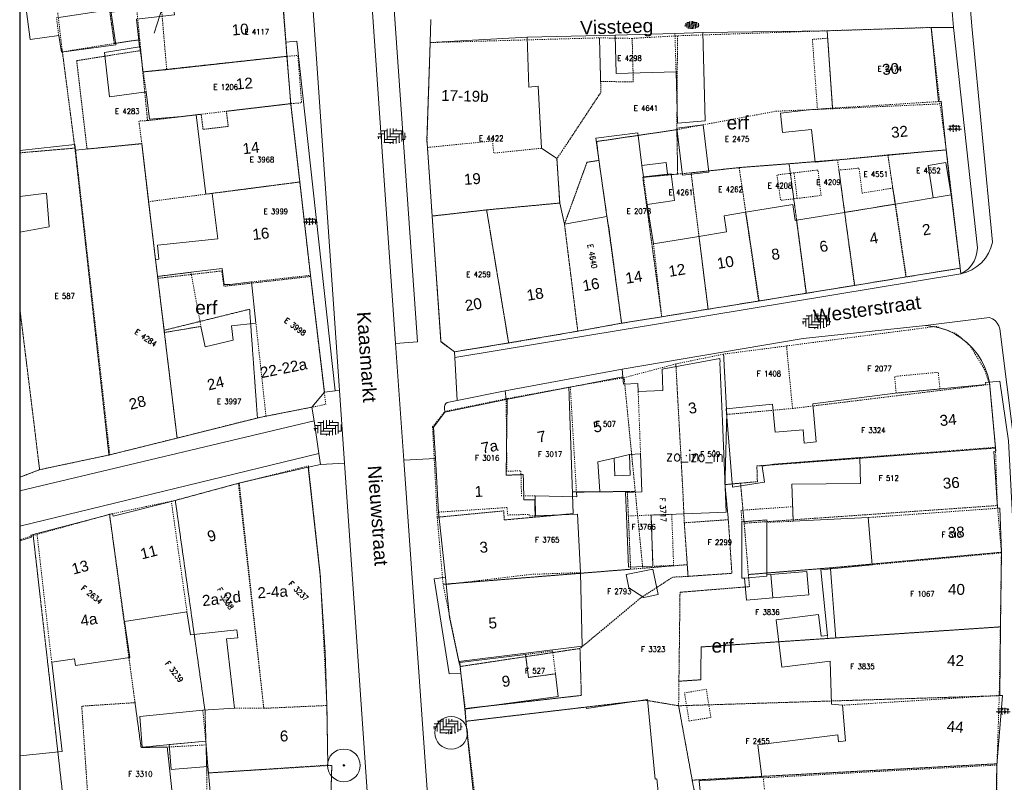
# Model space of a CAD drawing. Header units: metres. Extents: x 148648 to 148948, y 523974 to 524405.
# Tile 5 of 24: x 148648 to 148738, y 524101 to 524171. Entities that reach past the tile are written whole.
import ezdxf
from ezdxf.enums import TextEntityAlignment as Align

# ---------------------------------------------------------------- set-up
doc = ezdxf.new("R2010")
doc.units = ezdxf.units.M
doc.header["$LTSCALE"] = 0.001
doc.header["$MEASUREMENT"] = 0
doc.linetypes.add('DGN Style 2', pattern=[9.752608, 5.851565, -3.901043])
for name, color, linetype, lineweight in [('B-WE-GR-BOOM-S-1000', 102, 'Continuous', 0), ('B-WE-IE-MEUBILAIR_WEGMEUBILAIR-S-1000', 7, 'Continuous', 13), ('B-WE-OG-TOPOGRAFIE-A-1000', 7, 'Continuous', 0), ('B-WE-OG-TOPOGRAFIE-GV', 252, 'DGN Style 2', 0), ('B-WE-OG-TOPOGRAFIE-SV', 252, 'Continuous', 0), ('B-WE-OG-TOPOGRAFIE_BEBOUWING_BIJGEBOUW-GV', 1, 'Continuous', 13), ('B-WE-OG-TOPOGRAFIE_BEBOUWING_GEBOUW-GV', 1, 'Continuous', 13), ('B-WE-OG-TOPOGRAFIE_BEBOUWING_HOOFDGEBOUW-GV', 1, 'Continuous', 13), ('B-WE-OG-TOPOGRAFIE_BEBOUWING_LUIFEL-GV', 20, 'DGN Style 2', 0), ('B-WE-OG-TOPOGRAFIE_BEBOUWING_OVERIG-GV', 41, 'Continuous', 0), ('B-WE-OG-TOPOGRAFIE_BEBOUWING_TUSSENMUUR-GV', 1, 'DGN Style 2', 0), ('B-WE-OG-TOPOGRAFIE_HUISNUMMER-A-1000', 7, 'Continuous', 0), ('B-WE-OG-TOPOGRAFIE_STRAATNAAM-A-1000', 7, 'Continuous', 0), ('B-WE-VH-VERHARDING_SIERBESTRATING-GV', 7, 'Continuous', 0), ('B-WE-VH-VERHARDING_SIERBESTRATING-SV', 252, 'Continuous', 0), ('B-WE-VH-VERHARDING_STRAATBAKSTEEN-GV', 252, 'Continuous', 0), ('B-WE-VH-VERHARDING_STRAATBAKSTEEN-SV', 252, 'Continuous', 0), ('BRK_BIJPIJLING_274', 7, 'Continuous', 0), ('BRK_NUMMER_274', 7, 'Continuous', 0), ('BRK_PERCEEL_274', 4, 'Continuous', 0), ('kader_binnenrand', 7, 'Continuous', 30), ('plangrens de Moestuin', 6, 'Continuous', 30)]:
    doc.layers.add(name, color=color, linetype=linetype, lineweight=lineweight)
doc.styles.add('IMGEO_Nummeraanduiding_Huisnummer', font='Arial.ttf', dxfattribs={"height": 3.4})
doc.styles.add('IMGEO_OpenbareRuimte_Weg', font='Arial.ttf', dxfattribs={"height": 4.2})
doc.styles.add('Style-Arial', font='Arial.ttf')
doc.styles.add('Style-STANDARD', font='STANDARD.shx')

# ---------------------------------------------------------------- blocks, each defined once
blk = doc.blocks.new('*U3')
at = {"layer": 'B-WE-GR-BOOM-S-1000', "ltscale": 0.1}
h = blk.add_hatch(color=102, dxfattribs=at)
edge = h.paths.add_edge_path()
edge.add_arc((0, 0), 0.15, 0, 360)
at = {"layer": 'B-WE-GR-BOOM-S-1000', "ltscale": 0.1, "flags": 128}
blk.add_lwpolyline([(0.15, 0, 1), (-0.15, 0, 1)], format="xyb", close=True, dxfattribs=at)
blk = doc.blocks.new('IMGeo-Boom')
at = {"layer": 'B-WE-GR-BOOM-S-1000'}
blk.add_circle((0, 0), 0.3, dxfattribs=at)
at = {"layer": 'B-WE-GR-BOOM-S-1000', "ltscale": 0.1}
blk.add_circle((0, 0), 0.015, dxfattribs=at)
at = {"layer": 'B-WE-GR-BOOM-S-1000', "ltscale": 0.1, "xscale": 0.1, "yscale": 0.1, "zscale": 0.1}
blk.add_blockref('*U3', (0, 0), dxfattribs=at)
blk = doc.blocks.new('IMGeo-Erf')
at = {"layer": 'B-WE-OG-TOPOGRAFIE-SV', "style": 'Style-Arial'}
blk.add_text('erf', height=0.25, dxfattribs=at).set_placement((-0.027, 0), align=Align.MIDDLE_CENTER)
blk = doc.blocks.new('IMGeo-Sierbestrating')
at = {"layer": 'B-WE-VH-VERHARDING_SIERBESTRATING-SV'}
for p, q in [((-0.171, 0.068), (-0.065, 0.068)), ((-0.156, -0.023), (-0.124, 0.009)), ((-0.124, 0.009), (-0.124, 0.087)), ((-0.124, 0.009), (-0.091, -0.023)), ((-0.065, 0.068), (-0.033, 0.1)), ((-0.065, 0.068), (-0.033, 0.036)), ((-0.033, 0.1), (-0.033, 0.114)), ((-0.033, 0.1), (0, 0.068)), ((-0.033, 0.036), (0, 0.068)), ((-0.033, -0.082), (-0.033, 0.036)), ((0, 0.068), (0.118, 0.068)), ((0.026, -0.023), (0.059, 0.009)), ((0.059, 0.009), (0.059, 0.097)), ((0.059, 0.009), (0.091, -0.023)), ((0.118, 0.068), (0.134, 0.084)), ((0.118, 0.068), (0.15, 0.036)), ((0.15, 0.036), (0.182, 0.068)), ((0.15, -0.08), (0.15, 0.036)), ((-0.211, -0.023), (-0.156, -0.023)), ((-0.156, -0.023), (-0.124, -0.055)), ((-0.124, -0.055), (-0.091, -0.023)), ((-0.124, -0.087), (-0.124, -0.055)), ((-0.091, -0.023), (0.026, -0.023)), ((-0.048, -0.098), (-0.033, -0.082)), ((-0.033, -0.082), (-0.015, -0.1)), ((0.026, -0.023), (0.059, -0.055)), ((0.059, -0.055), (0.091, -0.023)), ((0.059, -0.097), (0.059, -0.055)), ((0.091, -0.023), (0.217, -0.023))]:
    blk.add_line(p, q, dxfattribs=at)
blk = doc.blocks.new('IMGeo-Klinkers')
at = {"layer": 'B-WE-VH-VERHARDING_STRAATBAKSTEEN-SV'}
for p, q in [((-0.209, 0.037), (-0.115, 0.037)), ((-0.16, 0.037), (-0.16, -0.08)), ((-0.158, 0.081), (-0.071, 0.081)), ((-0.115, 0.081), (-0.115, -0.097)), ((-0.071, 0.111), (-0.071, -0.053)), ((-0.026, 0.116), (-0.026, -0.008)), ((-0.026, 0.037), (0.153, 0.037)), ((0.019, 0.117), (0.019, 0.037)), ((0.019, 0.081), (0.158, 0.081)), ((0.063, 0.112), (0.063, 0.081)), ((0.108, 0.037), (0.108, -0.102)), ((0.153, 0.081), (0.153, -0.084)), ((0.198, 0.052), (0.198, -0.053)), ((-0.219, -0.008), (-0.16, -0.008)), ((-0.205, -0.008), (-0.205, -0.043)), ((-0.122, -0.097), (0.019, -0.097)), ((-0.115, -0.053), (0.063, -0.053)), ((-0.071, -0.008), (0.108, -0.008)), ((-0.026, -0.097), (-0.026, -0.116)), ((0.019, -0.053), (0.019, -0.117)), ((0.063, -0.008), (0.063, -0.112)), ((0.108, -0.097), (0.122, -0.097)), ((0.153, -0.053), (0.196, -0.053)), ((0.198, -0.008), (0.219, -0.008))]:
    blk.add_line(p, q, dxfattribs=at)

msp = doc.modelspace()

# ---------------------------------------------------------------- linework, layer by layer
at = {"layer": 'B-WE-IE-MEUBILAIR_WEGMEUBILAIR-S-1000'}
for p in [(148708.972, 524131.357), (148711.205, 524131.316)]:
    msp.add_point(p, dxfattribs=at)
at = {"layer": 'B-WE-OG-TOPOGRAFIE-GV', "flags": 128}
msp.add_lwpolyline([(148734.749, 524141.728), (148734.199, 524142.164), (148733.604, 524142.537)], dxfattribs=at)
at = {"layer": 'B-WE-OG-TOPOGRAFIE_BEBOUWING_BIJGEBOUW-GV', "flags": 128}
for points in [[(148710.473, 524170.195), (148707.924, 524170.115)], [(148708.03, 524166.591), (148708.171, 524161.891), (148710.715, 524162.083), (148710.473, 524170.195)], [(148703.483, 524125.834), (148703.662, 524121.138), (148705.91, 524121.224), (148705.731, 524125.92)]]:
    msp.add_lwpolyline(points, dxfattribs=at)
at = {"layer": 'B-WE-OG-TOPOGRAFIE_BEBOUWING_GEBOUW-GV', "flags": 128}
for points in [[(148651.371, 524169.942), (148651.621, 524168.384), (148656.61, 524169.083), (148656.168, 524172.217), (148657.742, 524172.269), (148657.309, 524175.495), (148654.99, 524175.252), (148655.415, 524172.184), (148651.175, 524171.537)], [(148647.79, 524173.404), (148648.857, 524173.483), (148649.001, 524172.723), (148648.352, 524172.584), (148648.743, 524169.557), (148651.371, 524169.942)], [(148672.22, 524169.326), (148671.886, 524173.592)], [(148661.898, 524172.573), (148662.008, 524171.834), (148658.501, 524171.435), (148658.795, 524168.874)], [(148707.924, 524170.115), (148702.431, 524169.944)], [(148702.431, 524169.944), (148702.536, 524166.427), (148708.03, 524166.591)], [(148731.455, 524170.665), (148721.899, 524170.362)], [(148721.899, 524170.362), (148722.395, 524163.262)], [(148732.123, 524163.865), (148731.455, 524170.665)], [(148672.322, 524168.02), (148672.22, 524169.326)], [(148685.464, 524169.281), (148685.17, 524160.302), (148685.215, 524159.648)], [(148694.372, 524169.782), (148685.464, 524169.281)], [(148695.683, 524159.584), (148695.382, 524165.284), (148694.527, 524165.173), (148694.372, 524169.782)], [(148658.795, 524168.874), (148655.565, 524168.357), (148656.047, 524164.295), (148659.403, 524164.762)], [(148672.662, 524163.673), (148672.322, 524168.02)], [(148659.403, 524164.762), (148659.689, 524162.257), (148663.001, 524162.531), (148663.978, 524162.647)], [(148673.492, 524156.487), (148672.662, 524163.673)], [(148732.831, 524159.433), (148732.358, 524163.891), (148732.123, 524163.865)], [(148663.978, 524162.647), (148664.865, 524155.353), (148665.459, 524155.442)], [(148722.395, 524163.262), (148720.258, 524163.107), (148717.61, 524162.808), (148717.812, 524161.022), (148720.46, 524161.317), (148720.799, 524158.309), (148732.831, 524159.433)], [(148710.519, 524161.724), (148708.1, 524161.433), (148708.62, 524157.11), (148711.039, 524157.401), (148710.519, 524161.724)], [(148704.903, 524158.008), (148704.511, 524161.003), (148700.66, 524160.5), (148701.683, 524153.333)], [(148652.925, 524159.403), (148652.851, 524159.914), (148647.79, 524159.371)], [(148660.259, 524149.35), (148658.992, 524160.003), (148652.925, 524159.403)], [(148685.215, 524159.648), (148685.644, 524153.359)], [(148697.347, 524154.551), (148697.099, 524158.638), (148695.683, 524159.584)], [(148705.042, 524156.946), (148704.903, 524158.008)], [(148705.379, 524154.414), (148707.876, 524154.779), (148707.572, 524157.231), (148705.042, 524156.946)], [(148674.471, 524147.921), (148673.492, 524156.487)], [(148647.79, 524155.151), (148650.253, 524155.452), (148650.491, 524152.372), (148647.79, 524151.892)], [(148665.459, 524155.442), (148665.987, 524151.276), (148660.448, 524150.678), (148660.546, 524149.396), (148660.259, 524149.35)], [(148697.788, 524152.61), (148697.347, 524154.551)], [(148733.273, 524155.302), (148728.167, 524154.463)], [(148734.114, 524148.576), (148733.273, 524155.302)], [(148705.957, 524150.811), (148705.379, 524154.414)], [(148714.412, 524153.713), (148712.439, 524153.388), (148712.653, 524151.911), (148710.134, 524151.498)], [(148719.085, 524152.969), (148718.969, 524152.95), (148718.755, 524154.427), (148714.412, 524153.713)], [(148723.501, 524153.695), (148719.085, 524152.969)], [(148728.167, 524154.463), (148723.501, 524153.695)], [(148685.644, 524153.359), (148686.449, 524141.848), (148687.7, 524140.905)], [(148701.683, 524153.333), (148697.788, 524152.61)], [(148710.134, 524151.498), (148705.957, 524150.811)], [(148660.444, 524147.822), (148663.504, 524148.199), (148666.371, 524148.553), (148666.565, 524147.084), (148667.092, 524147.089), (148669.065, 524147.311)], [(148729.161, 524147.769), (148734.114, 524148.576)], [(148661.066, 524142.677), (148660.444, 524147.822)], [(148669.065, 524147.311), (148669.472, 524143.533)], [(148675.751, 524137.199), (148674.471, 524147.921)], [(148724.432, 524146.999), (148729.161, 524147.769)], [(148719.967, 524146.271), (148724.432, 524146.999)], [(148710.971, 524144.806), (148715.597, 524145.559)], [(148715.597, 524145.559), (148719.967, 524146.271)], [(148706.713, 524144.112), (148710.971, 524144.806)], [(148703.03, 524143.525), (148706.713, 524144.112)], [(148669.472, 524143.533), (148667.236, 524143.28), (148667.376, 524141.981), (148664.8, 524141.367), (148664.424, 524143.231), (148661.066, 524142.677)], [(148692.66, 524141.739), (148699.01, 524142.794)], [(148699.01, 524142.794), (148703.03, 524143.525)], [(148687.7, 524140.905), (148692.66, 524141.739)], [(148703.159, 524138.602), (148698.323, 524137.671)], [(148704.551, 524137.25), (148704.523, 524137.991), (148703.194, 524137.923), (148703.159, 524138.602)], [(148698.323, 524137.671), (148692.434, 524136.537)], [(148736.782, 524138.127), (148736.435, 524138.095), (148736.455, 524137.887), (148728.131, 524137.101), (148720.592, 524136.139), (148720.876, 524132.628), (148719.771, 524132.525), (148719.694, 524133.747), (148717.115, 524133.517), (148716.875, 524136.085), (148712.635, 524135.656), (148713.217, 524128.478), (148716.137, 524128.929), (148715.937, 524130.399), (148716.987, 524130.58), (148724.887, 524131.195)], [(148737.333, 524132.132), (148736.782, 524138.127)], [(148674.612, 524135.829), (148675.751, 524137.199)], [(148692.434, 524136.537), (148686.801, 524135.377)], [(148670.393, 524134.993), (148674.612, 524135.829)], [(148662.237, 524132.99), (148669.699, 524134.856), (148670.393, 524134.993)], [(148686.801, 524135.377), (148685.766, 524133.989), (148685.938, 524131.11)], [(148656.065, 524131.451), (148662.237, 524132.99)], [(148737.538, 524126.545), (148737.187, 524131.759), (148737.366, 524131.775), (148737.333, 524132.132)], [(148647.79, 524129.386), (148649.571, 524130.068), (148651.986, 524130.582), (148656.065, 524131.451)], [(148685.938, 524131.11), (148686.234, 524126.189)], [(148698.888, 524127.986), (148701.031, 524128.091), (148700.856, 524130.798), (148702.341, 524131.14)], [(148702.341, 524131.14), (148703.757, 524131.466)], [(148703.757, 524131.466), (148704.77, 524131.524)], [(148724.887, 524131.195), (148724.945, 524128.81), (148718.655, 524128.763), (148718.782, 524125.347), (148725.663, 524125.69)], [(148674.262, 524130.308), (148667.858, 524128.837)], [(148675.987, 524108.445), (148675.827, 524113.315), (148675.38, 524120.402), (148674.262, 524130.308)], [(148667.858, 524128.837), (148661.712, 524127.164)], [(148695.084, 524127.673), (148698.911, 524127.592), (148698.888, 524127.986)], [(148695.136, 524125.853), (148695.084, 524127.673)], [(148661.712, 524127.164), (148656.361, 524125.821), (148656.3, 524126.054), (148656.036, 524125.984)], [(148737.895, 524122.445), (148737.896, 524122.517), (148737.738, 524126.558), (148737.538, 524126.545)], [(148656.036, 524125.984), (148649.377, 524124.226)], [(148686.234, 524126.189), (148686.856, 524120.232)], [(148699.246, 524120.64), (148698.997, 524125.998), (148695.136, 524125.853)], [(148725.663, 524125.69), (148726.024, 524121.361)], [(148716.353, 524120.426), (148716.356, 524125.467), (148714.073, 524125.309), (148714.071, 524120.119), (148714.299, 524120.138)], [(148649.377, 524124.226), (148648.798, 524124.073), (148648.862, 524123.883), (148647.79, 524123.564)], [(148737.813, 524115.66), (148737.895, 524122.445)], [(148726.024, 524121.361), (148721.317, 524120.892), (148721.92, 524114.876)], [(148686.856, 524120.232), (148686.927, 524119.547)], [(148688.098, 524112.477), (148699.404, 524113.879), (148699.246, 524120.64)], [(148714.299, 524120.138), (148716.353, 524120.308)], [(148716.353, 524120.308), (148716.353, 524120.426)], [(148716.917, 524118.314), (148720.221, 524118.608), (148720.03, 524120.752), (148716.727, 524120.459)], [(148716.727, 524120.459), (148716.917, 524118.314)], [(148686.927, 524119.547), (148687.24, 524116.549), (148688.098, 524112.477)], [(148657.405, 524116.156), (148663.143, 524117.025)], [(148663.143, 524117.025), (148663.477, 524114.923), (148667.725, 524115.389), (148667.805, 524114.665), (148666.779, 524114.553), (148667.49, 524108.214)], [(148721.92, 524114.876), (148721.359, 524114.807), (148721.113, 524116.793), (148717.203, 524116.308), (148717.742, 524111.961), (148722.16, 524112.511), (148722.286, 524108.562), (148723.298, 524108.469)], [(148650.731, 524112.425), (148652.807, 524112.739), (148652.904, 524112.101), (148657.904, 524112.858), (148657.405, 524116.156)], [(148737.736, 524109.374), (148737.813, 524115.66)], [(148688.656, 524108.114), (148697.219, 524109.26), (148696.96, 524111.35), (148694.482, 524111.018), (148694.22, 524113.132), (148688.181, 524112.383)], [(148647.79, 524103.815), (148651.692, 524104.232), (148650.731, 524112.425)], [(148688.181, 524112.383), (148688.288, 524111.424)], [(148688.288, 524111.424), (148688.656, 524108.114)], [(148737.476, 524102.977), (148737.986, 524109.376), (148737.736, 524109.374)], [(148676.07, 524102.97), (148675.987, 524108.445)], [(148707.273, 524090.739), (148709.583, 524090.751), (148709.265, 524097.267), (148706.733, 524097.252), (148706.278, 524101.7), (148706.106, 524101.683), (148705.413, 524108.993), (148699.821, 524108.178), (148699.778, 524108.298), (148688.748, 524106.998)], [(148723.298, 524108.469), (148723.571, 524105.201), (148722.946, 524105.124), (148722.868, 524105.752), (148715.532, 524104.841), (148715.89, 524101.869)], [(148664.601, 524108.005), (148658.807, 524107.421), (148659.03, 524104.615), (148664.864, 524105.178)], [(148667.49, 524108.214), (148664.601, 524108.005)], [(148688.748, 524106.998), (148689.441, 524100.317)], [(148664.864, 524105.178), (148665.064, 524102.858)], [(148665.064, 524102.858), (148665.116, 524102.254)], [(148665.116, 524102.254), (148665.391, 524099.067)], [(148676.213, 524095.825), (148676.433, 524102.947), (148676.07, 524102.97)], [(148737.371, 524098.49), (148737.476, 524102.977)], [(148715.89, 524101.869), (148710.148, 524101.53), (148710.55, 524097.389), (148716.435, 524097.884), (148716.238, 524099.807)]]:
    msp.add_lwpolyline(points, dxfattribs=at)
at = {"layer": 'B-WE-OG-TOPOGRAFIE_BEBOUWING_HOOFDGEBOUW-GV', "flags": 128}
for points in [[(148705.731, 524125.92), (148712.616, 524126.183), (148712.296, 524134.533), (148712.056, 524139.935), (148712.08, 524139.996), (148712.061, 524140.294), (148706.754, 524139.316), (148706.83, 524137.337), (148704.551, 524137.25)], [(148704.77, 524131.524), (148704.903, 524128.047), (148703.4, 524127.99), (148703.483, 524125.834)]]:
    msp.add_lwpolyline(points, dxfattribs=at)
at = {"layer": 'B-WE-OG-TOPOGRAFIE_BEBOUWING_LUIFEL-GV', "flags": 128}
for points in [[(148721.947, 524169.677), (148720.544, 524169.577), (148721.003, 524163.161), (148722.395, 524163.262), (148721.947, 524169.677)], [(148672.322, 524168.02), (148672.662, 524163.673), (148673.659, 524163.751), (148673.319, 524168.098), (148672.322, 524168.02)], [(148718.858, 524157.323), (148717.289, 524157.133), (148717.628, 524154.797), (148719.14, 524154.98)], [(148719.14, 524154.98), (148721.336, 524155.246), (148721.054, 524157.589), (148718.858, 524157.323)], [(148719.14, 524154.98), (148718.858, 524157.323)], [(148727.926, 524155.929), (148725.106, 524155.465), (148724.825, 524157.755), (148722.977, 524157.578), (148723.501, 524153.695), (148728.167, 524154.463), (148727.926, 524155.929)], [(148663.504, 524148.199), (148660.444, 524147.822), (148661.066, 524142.677), (148664.424, 524143.231), (148663.504, 524148.199)], [(148732.241, 524137.489), (148732.096, 524139.023), (148728.085, 524138.644), (148728.23, 524137.11), (148732.241, 524137.489)], [(148714.073, 524125.309), (148716.356, 524125.467), (148716.364, 524125.257), (148718.782, 524125.347), (148718.732, 524126.687), (148714, 524126.359), (148714.073, 524125.309)], [(148705.731, 524125.92), (148705.91, 524121.224), (148707.809, 524121.296), (148707.63, 524125.992), (148705.731, 524125.92)], [(148696.701, 524113.44), (148694.22, 524113.132), (148694.482, 524111.018), (148696.96, 524111.35), (148696.701, 524113.44)], [(148709.224, 524107.02), (148711.223, 524107.348), (148710.806, 524109.931), (148708.807, 524109.604), (148709.224, 524107.02)]]:
    msp.add_lwpolyline(points, dxfattribs=at)
at = {"layer": 'B-WE-OG-TOPOGRAFIE_BEBOUWING_OVERIG-GV', "flags": 128}
for points in [[(148705.042, 524156.946), (148707.249, 524157.195), (148707.129, 524158.259), (148704.903, 524158.008)], [(148733.273, 524155.302), (148732.787, 524158.261), (148731.153, 524157.992), (148731.64, 524155.034), (148733.273, 524155.302)], [(148703.757, 524131.466), (148702.341, 524131.14)], [(148702.341, 524131.14), (148702.404, 524129.515), (148703.83, 524129.578), (148703.757, 524131.466)], [(148705.06, 524118.367), (148706.376, 524118.63), (148705.911, 524120.957), (148703.457, 524120.466), (148703.703, 524119.235), (148705.06, 524118.367)], [(148716.353, 524120.308), (148714.299, 524120.139), (148714.299, 524120.138)], [(148716.727, 524120.459), (148716.353, 524120.426)], [(148716.353, 524120.426), (148716.353, 524120.308)], [(148714.299, 524120.138), (148714.48, 524118.098), (148716.917, 524118.314)], [(148664.864, 524105.178), (148661.5, 524104.853), (148661.697, 524102.568), (148665.064, 524102.858)], [(148665.064, 524102.858), (148664.864, 524105.178)]]:
    msp.add_lwpolyline(points, dxfattribs=at)
at = {"layer": 'B-WE-OG-TOPOGRAFIE_BEBOUWING_TUSSENMUUR-GV', "flags": 128}
for points in [[(148651.371, 524169.942), (148651.175, 524171.537)], [(148707.924, 524170.115), (148708.03, 524166.591)], [(148659.133, 524166.59), (148658.795, 524168.874)], [(148659.133, 524166.59), (148672.322, 524168.02)], [(148659.403, 524164.762), (148659.133, 524166.59)], [(148663.978, 524162.647), (148666.763, 524162.976), (148672.662, 524163.673)], [(148732.123, 524163.865), (148722.395, 524163.262)], [(148685.215, 524159.648), (148691.187, 524160.256), (148691.3, 524159.138), (148695.683, 524159.584)], [(148656.065, 524131.451), (148652.925, 524159.403)], [(148673.492, 524156.487), (148665.459, 524155.442)], [(148705.379, 524154.414), (148705.042, 524156.946)], [(148690.642, 524153.924), (148697.347, 524154.551)], [(148685.644, 524153.359), (148690.642, 524153.924)], [(148692.66, 524141.739), (148690.642, 524153.924)], [(148715.597, 524145.559), (148714.412, 524153.713)], [(148723.501, 524153.695), (148724.432, 524146.999)], [(148729.161, 524147.769), (148728.167, 524154.463)], [(148703.03, 524143.525), (148701.683, 524153.333)], [(148719.967, 524146.271), (148719.085, 524152.969)], [(148699.01, 524142.794), (148697.788, 524152.61)], [(148710.971, 524144.806), (148710.134, 524151.498)], [(148705.957, 524150.811), (148706.713, 524144.112)], [(148660.444, 524147.822), (148660.259, 524149.35)], [(148669.065, 524147.311), (148674.471, 524147.921)], [(148670.393, 524134.993), (148669.62, 524142.162), (148669.472, 524143.533)], [(148662.237, 524132.99), (148661.066, 524142.677)], [(148698.888, 524127.986), (148698.323, 524137.671)], [(148695.084, 524127.673), (148693.845, 524127.699), (148693.788, 524129.988), (148692.5, 524129.938), (148692.434, 524136.537)], [(148704.77, 524131.524), (148704.551, 524137.25)], [(148724.887, 524131.195), (148737.333, 524132.132)], [(148667.858, 524128.837), (148670.193, 524108.185)], [(148663.143, 524117.025), (148661.712, 524127.164)], [(148686.234, 524126.189), (148692.533, 524126.609), (148692.553, 524125.921), (148694.546, 524125.982), (148694.552, 524125.831), (148695.136, 524125.853)], [(148737.538, 524126.545), (148725.663, 524125.69)], [(148656.036, 524125.984), (148657.405, 524116.156)], [(148705.731, 524125.92), (148703.483, 524125.834)], [(148650.731, 524112.425), (148650.442, 524114.887), (148649.377, 524124.226)], [(148737.895, 524122.445), (148726.024, 524121.361)], [(148686.927, 524119.547), (148694.709, 524120.476), (148699.246, 524120.64)], [(148721.92, 524114.876), (148721.948, 524114.595), (148722.687, 524114.645), (148737.813, 524115.66)], [(148737.736, 524109.374), (148723.298, 524108.469)], [(148670.193, 524108.185), (148675.987, 524108.445)], [(148664.601, 524108.005), (148664.864, 524105.178)], [(148667.49, 524108.214), (148670.193, 524108.185)], [(148676.07, 524102.97), (148665.116, 524102.254)], [(148716.034, 524101.807), (148725.347, 524102.327), (148737.476, 524102.977)], [(148716.034, 524101.807), (148715.89, 524101.869)], [(148716.238, 524099.807), (148716.034, 524101.807)]]:
    msp.add_lwpolyline(points, dxfattribs=at)
at = {"layer": 'B-WE-VH-VERHARDING_SIERBESTRATING-GV', "flags": 128}
for points in [[(148733.273, 524155.302), (148732.831, 524159.433)], [(148688.181, 524112.383), (148688.098, 524112.477)]]:
    msp.add_lwpolyline(points, dxfattribs=at)
at = {"layer": 'B-WE-VH-VERHARDING_STRAATBAKSTEEN-GV'}
for p, q in [((148674.802, 524134.558), (148647.79, 524128.142)), ((148647.79, 524124.907), (148675.25, 524131.56))]:
    msp.add_line(p, q, dxfattribs=at)
at = {"layer": 'B-WE-VH-VERHARDING_STRAATBAKSTEEN-GV', "flags": 128}
for points in [[(148729.974, 524219.306), (148730.304, 524219.073), (148730.598, 524218.795), (148730.851, 524218.48), (148731.057, 524218.133), (148731.213, 524217.76), (148731.315, 524217.369), (148735.184, 524170.776), (148737.073, 524150.976), (148736.926, 524150.451), (148736.704, 524149.952), (148736.413, 524149.491), (148736.058, 524149.077), (148735.647, 524148.718), (148735.188, 524148.423), (148734.692, 524148.197), (148734.168, 524148.045)], [(148673.736, 524184.799), (148673.888, 524184.165), (148677.146, 524137.347)], [(148679.609, 524180.009), (148681.598, 524180.165), (148684.3, 524141.814), (148682.276, 524141.655)], [(148679.609, 524180.009), (148682.276, 524141.655)], [(148733.347, 524172.499), (148733.485, 524170.667)], [(148685.464, 524169.281), (148685.517, 524171.385)], [(148702.431, 524169.944), (148694.372, 524169.782)], [(148721.899, 524170.362), (148710.473, 524170.195)], [(148733.485, 524170.667), (148731.455, 524170.665)], [(148734.168, 524148.045), (148734.536, 524148.26), (148734.865, 524148.531), (148735.147, 524148.85), (148735.375, 524149.211), (148735.543, 524149.602), (148735.648, 524150.015), (148735.685, 524150.44), (148733.485, 524170.667)], [(148676.744, 524137.319), (148673.217, 524169.404), (148672.22, 524169.326)], [(148734.114, 524148.576), (148734.168, 524148.045)], [(148734.168, 524148.045), (148687.728, 524140.385)], [(148737.502, 524143.543), (148737.306, 524143.76), (148737.071, 524143.935), (148736.808, 524144.062), (148730.93, 524143.316)], [(148730.93, 524143.316), (148719.7, 524142.116), (148703.097, 524139.311)], [(148733.604, 524142.537), (148732.972, 524142.842), (148732.31, 524143.075), (148731.627, 524143.234), (148730.93, 524143.316)], [(148737.754, 524143.018), (148739.031, 524132.787), (148739.602, 524122.367), (148739.839, 524110.453), (148738.601, 524074.729), (148738.464, 524074.222), (148738.268, 524073.734), (148738.016, 524073.273), (148737.711, 524072.845), (148737.358, 524072.456), (148736.961, 524072.111), (148736.527, 524071.815), (148736.061, 524071.572)], [(148737.502, 524143.543), (148737.653, 524143.293), (148737.754, 524143.018)], [(148737.754, 524143.018), (148737.653, 524143.293), (148737.502, 524143.543)], [(148733.604, 524142.537), (148734.199, 524142.164), (148734.749, 524141.728)], [(148682.276, 524141.655), (148683.041, 524130.961)], [(148736.782, 524138.127), (148736.617, 524138.809), (148736.377, 524139.469), (148736.067, 524140.098), (148735.688, 524140.689), (148735.247, 524141.235), (148734.749, 524141.728)], [(148687.728, 524140.385), (148687.7, 524140.905)], [(148687.944, 524136.43), (148687.728, 524140.385)], [(148703.097, 524139.311), (148692.336, 524137.326)], [(148703.097, 524139.311), (148703.159, 524138.602)], [(148736.726, 524079.65), (148738.271, 524079.69), (148739.339, 524110.455), (148739.102, 524122.348), (148738.533, 524132.737), (148737.734, 524138.222), (148736.782, 524138.127)], [(148676.744, 524137.319), (148675.751, 524137.199)], [(148677.146, 524137.347), (148676.744, 524137.319)], [(148677.609, 524130.682), (148677.146, 524137.347)], [(148692.336, 524137.326), (148687.944, 524136.43)], [(148692.434, 524136.537), (148692.336, 524137.326)], [(148687.944, 524136.43), (148687.029, 524136.243), (148686.906, 524136.148), (148686.816, 524136.02), (148686.768, 524135.872), (148686.766, 524135.716), (148686.801, 524135.377)], [(148674.802, 524134.558), (148674.612, 524135.829)], [(148675.25, 524131.56), (148674.802, 524134.558)], [(148675.398, 524130.569), (148675.25, 524131.56)], [(148685.938, 524131.11), (148683.041, 524130.961)], [(148675.398, 524130.569), (148674.262, 524130.308)], [(148677.609, 524130.682), (148675.398, 524130.569)], [(148677.609, 524130.682), (148679.999, 524096.136)], [(148685.201, 524100.717), (148683.041, 524130.961)], [(148686.856, 524120.232), (148685.825, 524120.069), (148687.212, 524111.346), (148688.288, 524111.424)], [(148688.656, 524108.114), (148688.748, 524106.998)]]:
    msp.add_lwpolyline(points, dxfattribs=at)
at = {"layer": 'BRK_BIJPIJLING_274', "color": 7, "linetype": 'Continuous', "lineweight": 0, "flags": 128}
msp.add_lwpolyline([(148661.782, 524175.314), (148660.132, 524170.148)], dxfattribs=at)
at = {"layer": 'BRK_PERCEEL_274', "linetype": 'DGN Style 2', "lineweight": 0, "flags": 128}
for points in [[(148651.672, 524168.706), (148651.709, 524168.422), (148656.472, 524169.194), (148656.066, 524172.059), (148657.201, 524172.203), (148656.158, 524186.661), (148649.578, 524186.635)], [(148657.158, 524186.665), (148656.158, 524186.661), (148657.201, 524172.203), (148656.066, 524172.059), (148656.472, 524169.194), (148658.806, 524169.544), (148658.519, 524172.528)], [(148671.903, 524173.885), (148664.976, 524173.178), (148660.775, 524172.736), (148661.281, 524166.8), (148672.323, 524168.02)], [(148658.902, 524168.549), (148659.091, 524166.586), (148661.281, 524166.8), (148660.775, 524172.736), (148658.519, 524172.528), (148658.806, 524169.544)], [(148699.851, 524158.29), (148700.945, 524158.471), (148700.742, 524160.198), (148708.104, 524161.285), (148708.163, 524169.903), (148704.002, 524169.662), (148704.105, 524165.668), (148701.105, 524165.713), (148701.131, 524164.714), (148697.833, 524159.721), (148697.099, 524158.638), (148697.347, 524154.551), (148690.642, 524153.924), (148692.666, 524141.701), (148699.01, 524142.793), (148697.788, 524152.61)], [(148732.248, 524163.649), (148731.455, 524170.665), (148721.84, 524170.36), (148708.163, 524169.903), (148708.104, 524161.285), (148717.171, 524162.976)], [(148656.472, 524169.194), (148651.709, 524168.422), (148652.858, 524159.596), (148655.979, 524131.429), (148662.238, 524132.986), (148661.042, 524142.877), (148660.466, 524147.642), (148659.615, 524154.682), (148658.997, 524159.998), (148653.971, 524159.508), (148653.02, 524167.622), (148658.902, 524168.549), (148658.806, 524169.544)], [(148697.833, 524159.721), (148701.131, 524164.714), (148701.105, 524165.713), (148701.002, 524169.712), (148685.464, 524169.281), (148685.17, 524160.302), (148685.644, 524153.359), (148690.642, 524153.924), (148697.347, 524154.551), (148697.099, 524158.638)], [(148701.105, 524165.713), (148704.105, 524165.668), (148704.002, 524169.662), (148701.002, 524169.712)], [(148653.02, 524167.622), (148653.971, 524159.508), (148658.997, 524159.998), (148658.73, 524162.081), (148659.521, 524162.12), (148659.091, 524166.586), (148658.902, 524168.549)], [(148672.662, 524163.673), (148672.323, 524168.02), (148661.281, 524166.8), (148659.091, 524166.586), (148659.521, 524162.12), (148664.449, 524162.702), (148664.614, 524161.312), (148666.928, 524161.586), (148666.763, 524162.976)], [(148659.521, 524162.12), (148658.73, 524162.081), (148658.997, 524159.998), (148659.615, 524154.682), (148673.492, 524156.487), (148672.662, 524163.673), (148666.763, 524162.976), (148666.928, 524161.586), (148664.614, 524161.312), (148664.449, 524162.702)], [(148732.248, 524163.649), (148717.171, 524162.976), (148708.104, 524161.285), (148708.176, 524157.211), (148709.406, 524157.327), (148713.819, 524157.806), (148718.403, 524158.161), (148722.851, 524158.515), (148727.469, 524158.967), (148732.831, 524159.433)], [(148701.893, 524152.037), (148703.03, 524143.525), (148706.713, 524144.112), (148704.977, 524156.913), (148708.176, 524157.211), (148708.104, 524161.285), (148700.742, 524160.198), (148700.945, 524158.471), (148701.385, 524155.423), (148701.683, 524153.333)], [(148727.469, 524158.967), (148729.127, 524147.764), (148734.114, 524148.576), (148732.831, 524159.433)], [(148699.851, 524158.29), (148697.788, 524152.61), (148699.01, 524142.793), (148703.03, 524143.525), (148701.893, 524152.037), (148701.683, 524153.333), (148701.385, 524155.423), (148700.945, 524158.471)], [(148713.819, 524157.806), (148715.65, 524145.568), (148719.987, 524146.275), (148718.403, 524158.161)], [(148718.403, 524158.161), (148719.987, 524146.275), (148724.397, 524146.993), (148722.851, 524158.515)], [(148722.851, 524158.515), (148724.397, 524146.993), (148729.127, 524147.764), (148727.469, 524158.967)], [(148708.176, 524157.211), (148704.977, 524156.913), (148706.713, 524144.112), (148710.97, 524144.814), (148709.406, 524157.327)], [(148709.406, 524157.327), (148710.97, 524144.814), (148715.65, 524145.568), (148713.819, 524157.806)], [(148660.466, 524147.642), (148666.332, 524148.323), (148666.534, 524146.917), (148674.484, 524147.814), (148673.492, 524156.487), (148659.615, 524154.682)], [(148690.642, 524153.924), (148685.644, 524153.359), (148686.462, 524141.774), (148687.7, 524140.905), (148692.666, 524141.701)], [(148674.484, 524147.814), (148666.534, 524146.917), (148666.332, 524148.323), (148660.466, 524147.642), (148661.042, 524142.877), (148668.89, 524144.811), (148669.609, 524134.837), (148675.878, 524136.07)], [(148669.609, 524134.837), (148668.89, 524144.811), (148661.042, 524142.877), (148662.238, 524132.986)], [(148718.718, 524135.702), (148736.807, 524137.912), (148736.31, 524139.335), (148735.009, 524141.468), (148733.728, 524142.58), (148731.914, 524143.236), (148729.352, 524142.902), (148727.056, 524142.602), (148719.403, 524141.604), (148718.166, 524141.439)], [(148718.166, 524141.439), (148712.391, 524140.69), (148712.683, 524135.152), (148718.718, 524135.702)], [(148712.518, 524128.717), (148712.683, 524135.152), (148712.391, 524140.69), (148708.008, 524139.786), (148708.649, 524128.199), (148708.784, 524125.212), (148712.824, 524125.494)], [(148708.784, 524125.212), (148708.649, 524128.199), (148708.008, 524139.786), (148703.264, 524138.527), (148704.285, 524128.077), (148704.972, 524121.038), (148709.059, 524121.367)], [(148703.56, 524128.073), (148704.285, 524128.077), (148703.264, 524138.527), (148698.191, 524137.65), (148698.517, 524128.048), (148702.846, 524128.07)], [(148698.517, 524128.048), (148698.191, 524137.65), (148692.534, 524136.607), (148692.436, 524129.574), (148694.005, 524129.635), (148694.063, 524127.316), (148695.053, 524127.331), (148695.099, 524125.732), (148698.585, 524126.049)], [(148737.339, 524132.074), (148736.807, 524137.912), (148718.718, 524135.702), (148712.683, 524135.152), (148712.518, 524128.717), (148713.946, 524128.845), (148715.493, 524128.983), (148715.446, 524130.424)], [(148685.685, 524134.007), (148686.111, 524125.718), (148692.213, 524126.303), (148692.261, 524125.474), (148695.099, 524125.732), (148695.053, 524127.331), (148694.063, 524127.316), (148694.005, 524129.635), (148692.436, 524129.574), (148692.534, 524136.607), (148686.824, 524135.435)], [(148737.521, 524126.794), (148737.339, 524132.074), (148715.446, 524130.424), (148715.493, 524128.983), (148713.946, 524128.845), (148714.281, 524125.17)], [(148675.987, 524108.445), (148675.72, 524113.711), (148675.381, 524120.402), (148675.308, 524121.066), (148674.284, 524130.43), (148667.938, 524128.847), (148670.193, 524108.185)], [(148667.938, 524128.847), (148662.071, 524127.269), (148664.798, 524107.943), (148664.892, 524104.828), (148664.97, 524102.246), (148676.068, 524102.93), (148675.987, 524108.445), (148670.193, 524108.185)], [(148714.669, 524120.465), (148714.281, 524125.17), (148713.946, 524128.845), (148712.518, 524128.717), (148712.824, 524125.494), (148713.153, 524120.576), (148709.129, 524120.294), (148707.728, 524120.224), (148706.157, 524119.207), (148704.8, 524118.329), (148699.21, 524113.676), (148699.336, 524109.369), (148688.688, 524108.16), (148688.748, 524106.998), (148705.184, 524108.935), (148708.264, 524108.419), (148708.292, 524110.672), (148708.293, 524110.788), (148708.393, 524118.836), (148714.765, 524119.353)], [(148703.56, 524128.073), (148702.846, 524128.07), (148698.517, 524128.048), (148698.585, 524126.049), (148695.099, 524125.732), (148692.261, 524125.474), (148692.213, 524126.303), (148686.111, 524125.718), (148686.646, 524119.561), (148703.682, 524120.934), (148703.861, 524120.948), (148703.567, 524127.856)], [(148703.56, 524128.073), (148703.567, 524127.856), (148703.861, 524120.948), (148704.972, 524121.038), (148704.285, 524128.077)], [(148664.798, 524107.943), (148662.071, 524127.269), (148656.036, 524125.987), (148658.374, 524108.704), (148658.93, 524104.592), (148661.33, 524104.626), (148664.892, 524104.828)], [(148722.197, 524121.074), (148737.886, 524122.507), (148737.521, 524126.794), (148714.281, 524125.17), (148714.669, 524120.465)], [(148656.036, 524125.987), (148649.029, 524124.044), (148651.83, 524099.46), (148653.472, 524080.983), (148653.633, 524076.049), (148654.003, 524064.683), (148654.982, 524064.478), (148654.508, 524072.163), (148655.193, 524071.985), (148654.472, 524080.982), (148653.913, 524087.694), (148653.273, 524099.596), (148654.07, 524099.671), (148653.485, 524108.383), (148658.374, 524108.704)], [(148709.129, 524120.294), (148713.153, 524120.576), (148712.824, 524125.494), (148708.784, 524125.212), (148709.059, 524121.367)], [(148737.886, 524122.507), (148722.197, 524121.074), (148722.687, 524114.645), (148737.793, 524115.659)], [(148703.682, 524120.934), (148686.646, 524119.561), (148688.197, 524112.019), (148699.21, 524113.676), (148704.8, 524118.329), (148706.157, 524119.207), (148707.728, 524120.224), (148709.129, 524120.294), (148709.059, 524121.367), (148704.972, 524121.038), (148703.861, 524120.948)], [(148722.197, 524121.074), (148714.669, 524120.465), (148714.765, 524119.353), (148708.393, 524118.836), (148708.293, 524110.788), (148708.292, 524110.672), (148710.294, 524110.806), (148710.331, 524113.815), (148722.687, 524114.645)], [(148708.292, 524110.672), (148708.264, 524108.419), (148737.691, 524109.34), (148737.793, 524115.659), (148722.687, 524114.645), (148710.331, 524113.815), (148710.294, 524110.806)], [(148688.688, 524108.16), (148699.336, 524109.369), (148699.21, 524113.676), (148688.197, 524112.019)], [(148737.483, 524103.093), (148737.691, 524109.34), (148708.264, 524108.419), (148709.51, 524101.592)], [(148662.872, 524090.379), (148661.33, 524104.626), (148658.93, 524104.592), (148658.374, 524108.704), (148653.485, 524108.383), (148654.07, 524099.671), (148653.273, 524099.596), (148653.913, 524087.694), (148654.472, 524080.982), (148660.473, 524080.962), (148669.255, 524081.221), (148676.272, 524080.961), (148676.294, 524083.833), (148667.511, 524084.185), (148661.889, 524084.296), (148661.741, 524090.377)], [(148710.29, 524097.518), (148709.51, 524101.592), (148708.264, 524108.419), (148705.184, 524108.935), (148688.748, 524106.998), (148690.041, 524096.074), (148708.818, 524097.413)], [(148676.106, 524090.555), (148676.213, 524095.825), (148665.013, 524095.066), (148664.97, 524102.246), (148664.892, 524104.828), (148661.33, 524104.626), (148662.872, 524090.379)], [(148737.454, 524098.493), (148737.483, 524103.093), (148709.51, 524101.592), (148710.29, 524097.518)], [(148676.213, 524095.825), (148676.433, 524102.947), (148676.068, 524102.93), (148664.97, 524102.246), (148665.013, 524095.066)]]:
    msp.add_lwpolyline(points, close=True, dxfattribs=at)
at = {"layer": 'kader_binnenrand', "flags": 128}
msp.add_lwpolyline([(148947.79, 523974.233), (148947.79, 524404.733), (148647.79, 524404.733), (148647.79, 523974.233)], close=True, dxfattribs=at)
at = {"layer": 'plangrens de Moestuin', "linetype": 'DGN Style 2', "lineweight": 0, "flags": 128}
for points in [[(148647.79, 524186.695), (148647.79, 524159.16), (148652.858, 524159.596), (148651.709, 524168.422), (148651.672, 524168.706), (148649.578, 524186.635)], [(148647.79, 524159.16), (148647.79, 524144.988), (148649.62, 524130.082), (148655.979, 524131.429), (148652.858, 524159.596)], [(148647.79, 524144.988), (148647.79, 524129.382), (148649.62, 524130.082)], [(148647.79, 524123.654), (148647.79, 524068.308), (148648.82, 524067.705), (148648.283, 524076.064), (148653.633, 524076.049), (148653.472, 524080.983), (148651.83, 524099.46), (148649.029, 524124.044)]]:
    msp.add_lwpolyline(points, close=True, dxfattribs=at)

# ---------------------------------------------------------------- block references
at = {"layer": 'B-WE-GR-BOOM-S-1000', "xscale": 5, "yscale": 5, "zscale": 10}
for p in [(148687.39, 524105.94), (148677.54, 524102.95)]:
    msp.add_blockref('IMGeo-Boom', p, dxfattribs=at)
at = {"layer": 'B-WE-OG-TOPOGRAFIE-SV', "xscale": 5, "yscale": 5, "zscale": 10}
for p in [(148713.823, 524161.93), (148665.054, 524144.96), (148712.44, 524113.921)]:
    msp.add_blockref('IMGeo-Erf', p, dxfattribs=at)
at = {"layer": 'B-WE-VH-VERHARDING_SIERBESTRATING-SV', "xscale": 3, "yscale": 3, "zscale": 10}
for p in [(148733.57, 524161.406), (148674.482, 524152.863), (148738.033, 524107.928)]:
    msp.add_blockref('IMGeo-Sierbestrating', p, dxfattribs=at)
at = {"layer": 'B-WE-VH-VERHARDING_STRAATBAKSTEEN-SV', "zscale": 10}
for p, xscale, yscale in [((148709.486, 524170.89), 3, 3), ((148681.954, 524160.692), 6, 6), ((148720.912, 524143.703), 6, 6), ((148676.111, 524133.924), 6, 6), ((148687.074, 524106.529), 6, 6)]:
    msp.add_blockref('IMGeo-Klinkers', p, dxfattribs=dict(at, xscale=xscale, yscale=yscale))

# ---------------------------------------------------------------- texts
at = {"layer": 'B-WE-OG-TOPOGRAFIE-A-1000', "style": 'Style-STANDARD'}
for p in [(148708.639, 524131.357), (148710.872, 524131.316)]:
    msp.add_text('zo_in', height=1, dxfattribs=at).set_placement(p, align=Align.MIDDLE_CENTER)
at = {"layer": 'B-WE-OG-TOPOGRAFIE_HUISNUMMER-A-1000', "color": 7, "style": 'IMGEO_Nummeraanduiding_Huisnummer'}
for s, rotation, p in [('10', 4.5, (148668.026, 524170.487)), ('30', 5.6, (148727.718, 524166.865)), ('12', 4.5, (148668.411, 524165.528)), ('17-19b', 358.5, (148688.651, 524164.379)), ('32', 6.1, (148728.538, 524161.094)), ('14', 6.6, (148669.013, 524159.611)), ('19', 3.9, (148689.333, 524156.77)), ('16', 6.5, (148669.919, 524151.74)), ('4', 9.2, (148726.175, 524151.335)), ('2', 9.3, (148731.012, 524152.123)), ('6', 9.3, (148721.579, 524150.587)), ('8', 9.3, (148717.163, 524149.867)), ('10', 9.2, (148712.552, 524149.117)), ('14', 9.1, (148704.153, 524147.755)), ('12', 9.3, (148708.107, 524148.392)), ('16', 10.3, (148700.217, 524147.079)), ('18', 9.4, (148695.093, 524146.198)), ('20', 9.5, (148689.428, 524145.252)), ('22-22a', 11.2, (148672.01, 524139.391)), ('24', 13.8, (148665.768, 524138.019)), ('28', 14, (148658.593, 524136.246)), ('3', 10.4, (148709.537, 524135.752)), ('34', 5.3, (148732.994, 524134.652)), ('5', 9.6, (148700.81, 524134.035)), ('7', 10.5, (148695.693, 524133.125)), ('7a', 11.6, (148690.912, 524132.191)), ('36', 3.9, (148733.284, 524128.877)), ('1', 2.9, (148689.921, 524128.091)), ('38', 2.2, (148733.732, 524124.346)), ('9', 15.2, (148665.407, 524124.023)), ('11', 14.1, (148659.634, 524122.518)), ('3', 5.2, (148690.377, 524122.974)), ('13', 14.8, (148653.337, 524121.134)), ('2-4a', 3.6, (148671.002, 524118.863)), ('40', 359.3, (148733.764, 524119.102)), ('2a-2d', 6.3, (148666.309, 524118.251)), ('4a', 8.6, (148654.137, 524116.333)), ('5', 4.3, (148691.206, 524116.019)), ('42', 359.3, (148733.681, 524112.567)), ('9', 7.4, (148692.421, 524110.676)), ('44', 355.4, (148733.654, 524106.501)), ('6', 0.9, (148672.052, 524105.647))]:
    msp.add_text(s, height=1, rotation=rotation, dxfattribs=at).set_placement(p, align=Align.MIDDLE_CENTER)
at = {"layer": 'B-WE-OG-TOPOGRAFIE_STRAATNAAM-A-1000', "color": 7, "style": 'IMGEO_OpenbareRuimte_Weg'}
for s, rotation, p in [('Vissteeg', 1.89197, (148702.582, 524170.743)), ('Westerstraat', 7.81418, (148725.565, 524144.806)), ('Kaasmarkt', 274.01217, (148679.649, 524140.43)), ('Nieuwstraat', 274.01618, (148680.673, 524125.873))]:
    msp.add_text(s, height=1.25, rotation=rotation, dxfattribs=at).set_placement(p, align=Align.MIDDLE_CENTER)
at = {"layer": 'BRK_NUMMER_274', "color": 7, "linetype": 'Continuous', "lineweight": 0, "style": 'Style-STANDARD'}
for s, p in [('E 4117', (148668.428, 524170.022)), ('E 4298', (148702.632, 524167.601)), ('E 2474', (148726.528, 524166.611)), ('E 1206', (148665.574, 524164.949)), ('E 4283', (148656.539, 524162.73)), ('E 4641', (148704.144, 524163.013)), ('E 4422', (148689.94, 524160.241)), ('E 2475', (148712.507, 524160.181)), ('E 3968', (148668.903, 524158.292)), ('E 4551', (148725.237, 524156.952)), ('E 4552', (148730.067, 524157.28)), ('E 4208', (148716.445, 524155.897)), ('E 4209', (148720.894, 524156.222)), ('E 4261', (148707.354, 524155.284)), ('E 4262', (148711.903, 524155.558)), ('E 3999', (148670.171, 524153.536)), ('E 2078', (148703.493, 524153.558)), ('E 4259', (148688.775, 524147.753)), ('E 587', (148650.991, 524145.769)), ('F 1408', (148715.439, 524138.65)), ('F 2077', (148725.594, 524139.111)), ('E 3997', (148665.892, 524136.1)), ('F 507', (148700.664, 524134.03)), ('F 3324', (148725.019, 524133.453)), ('F 3016', (148689.586, 524130.912)), ('F 3017', (148695.358, 524131.259)), ('F 509', (148710.245, 524131.259)), ('F 512', (148726.635, 524129.064)), ('F 3766', (148703.938, 524124.589)), ('F 3765', (148695.093, 524123.405)), ('F 513', (148732.406, 524123.868)), ('F 2299', (148710.938, 524123.175)), ('F 2793', (148701.706, 524118.671)), ('F 1067', (148729.518, 524118.44)), ('F 3836', (148715.308, 524116.765)), ('F 3323', (148704.818, 524113.359)), ('F 3835', (148724.027, 524111.778)), ('F 527', (148694.177, 524111.384)), ('F 2455', (148714.401, 524104.928)), ('F 3310', (148657.752, 524101.906))]:
    msp.add_text(s, height=0.5, dxfattribs=at).set_placement(p)
for s, rotation, p in [('E 4640', 280.542, (148699.896, 524150.73)), ('E 3998', 323.6, (148672.024, 524143.672)), ('E 4284', 326.299, (148658.283, 524142.599)), ('F 3717', 272.59, (148706.526, 524127.499)), ('F 2634', 321.05, (148653.38, 524119.109)), ('F 3238', 301.902, (148665.862, 524119.081)), ('F 3237', 315, (148672.422, 524119.558)), ('F 3239', 307.408, (148661.091, 524112.283))]:
    msp.add_text(s, height=0.5, rotation=rotation, dxfattribs=at).set_placement(p)

doc.saveas('drawing.dxf')
